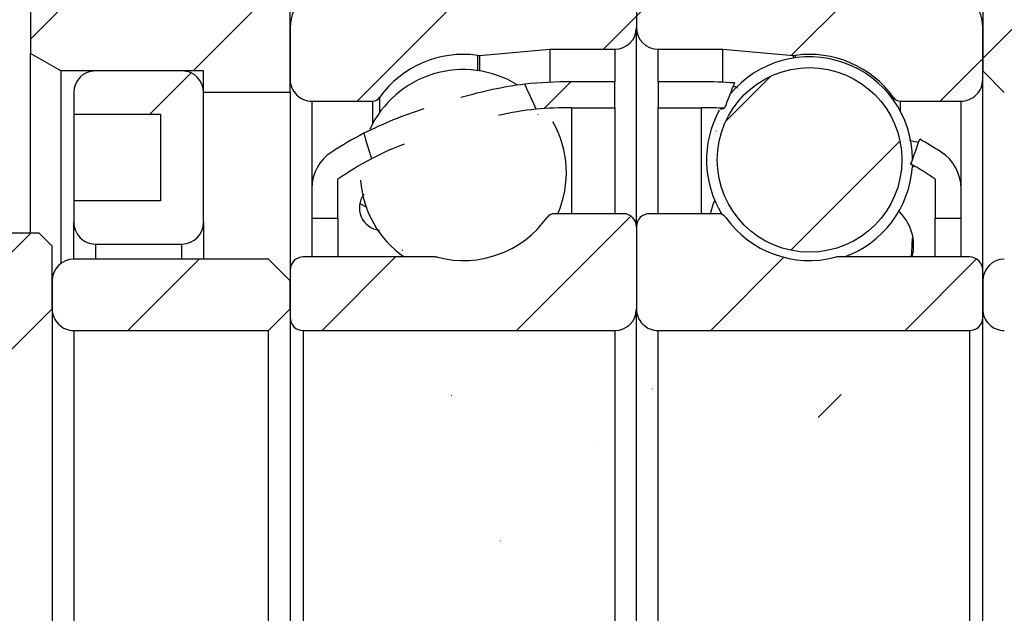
# Model space of a CAD drawing. Header units: millimetres. Extents: x 7 to 292, y 43 to 196.
# Tile 4 of 10: x 112 to 135, y 90 to 104. Entities that reach past the tile are written whole.
import ezdxf

# ---------------------------------------------------------------- set-up
doc = ezdxf.new("R2010")
doc.units = ezdxf.units.MM
doc.layers.add('FORMAT', color=7, linetype='Continuous')
doc.styles.add('SLDTEXTSTYLE0', font='TXT', dxfattribs={"width": 0.75})
doc.dimstyles.new('SLDDIMSTYLE1', dxfattribs={"dimtxt": 3.5, "dimasz": 2.5, "dimexe": 0, "dimexo": 0.0625, "dimgap": 0.875, "dimtad": 1, "dimrnd": 1e-09, "dimzin": 12, "dimdsep": 46, "dimtxsty": 'SLDTEXTSTYLE0', "dimsah": 1, "dimcen": 0.09, "dimadec": 0, "dimazin": 3, "dimtfac": 1, "dimtofl": 0, "dimtmove": 0, "dimatfit": 3, "dimfxl": 0, "dimfrac": 2, "dimtolj": 1, "dimtzin": 12, "dimarcsym": 0})
doc.dimstyles.new('SLDDIMSTYLE5', dxfattribs={"dimtxt": 3.5, "dimasz": 2.5, "dimexe": 0, "dimexo": 0.0625, "dimgap": 0.875, "dimtad": 1, "dimdec": 1, "dimrnd": 1e-09, "dimzin": 12, "dimdsep": 46, "dimtxsty": 'SLDTEXTSTYLE0', "dimsah": 1, "dimcen": 0.09, "dimadec": 0, "dimazin": 3, "dimtfac": 1, "dimtdec": 1, "dimtmove": 0, "dimatfit": 0, "dimfxl": 0, "dimfrac": 2, "dimtolj": 1, "dimtzin": 12, "dimarcsym": 0})
pattern_1 = [(45, (0, 0), (-2.245064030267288, 2.245064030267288), [])]

# ---------------------------------------------------------------- blocks, each defined once
blk = doc.blocks.new('_D_10')
at = {"layer": 'FORMAT', "color": 7}
for p, q in [((135.3463074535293, 96.93115647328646), (148.5315134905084, 96.93115647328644)), ((147.5315134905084, 96.93115647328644), (147.5315134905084, 84.93115647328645)), ((135.3463074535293, 84.93115647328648), (148.5315134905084, 84.93115647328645))]:
    blk.add_line(p, q, dxfattribs=at)
for points in [[(147.5315134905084, 96.93115647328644), (147.2815134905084, 94.43115647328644), (147.7815134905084, 94.43115647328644)], [(147.5315134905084, 84.93115647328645), (147.7815134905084, 87.43115647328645), (147.2815134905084, 87.43115647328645)]]:
    blk.add_solid(points, dxfattribs=at)
at = {"layer": 'FORMAT', "color": 7, "char_height": 3.5, "attachment_point": 1, "rotation": 90.0000000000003, "style": 'SLDTEXTSTYLE0'}
for s, insert in [('12', (142.9663042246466, 89.9351099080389)), ('%%c', (143.0197764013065, 84.65667250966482))]:
    blk.add_mtext(s, dxfattribs=dict(at, insert=insert))
blk = doc.blocks.new('_D_12')
at = {"layer": 'FORMAT', "color": 7}
for p, q in [((105.0463074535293, 103.0311564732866), (105.0463074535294, 135.164205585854)), ((112.6463074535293, 109.9311564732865), (112.6463074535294, 135.1642055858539)), ((105.0463074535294, 134.164205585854), (99.54630745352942, 134.164205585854)), ((112.6463074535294, 134.1642055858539), (105.0463074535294, 134.164205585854)), ((112.6463074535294, 134.1642055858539), (118.1463074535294, 134.1642055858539))]:
    blk.add_line(p, q, dxfattribs=at)
for points in [[(105.0463074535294, 134.164205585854), (102.5463074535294, 134.414205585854), (102.5463074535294, 133.914205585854)], [(112.6463074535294, 134.1642055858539), (115.1463074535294, 133.9142055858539), (115.1463074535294, 134.4142055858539)]]:
    blk.add_solid(points, dxfattribs=at)
at = {"layer": 'FORMAT', "color": 7, "char_height": 3.5, "attachment_point": 1, "style": 'SLDTEXTSTYLE0'}
for s, insert in [('(', (103.1396464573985, 138.6759425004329)), (')', (111.3257576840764, 138.6759425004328)), ('7.6', (104.8604798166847, 138.6759425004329))]:
    blk.add_mtext(s, dxfattribs=dict(at, insert=insert))
blk = doc.blocks.new('_D_19')
at = {"layer": 'FORMAT', "color": 7}
for p, q in [((116.1463074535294, 117.9311564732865), (88.0463074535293, 117.9311564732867)), ((89.04630745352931, 117.9311564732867), (89.04630745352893, 63.93115647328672)), ((116.1463074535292, 63.93115647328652), (88.04630745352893, 63.93115647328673))]:
    blk.add_line(p, q, dxfattribs=at)
for points in [[(89.04630745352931, 117.9311564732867), (88.7963074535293, 115.4311564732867), (89.2963074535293, 115.4311564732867)], [(89.04630745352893, 63.93115647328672), (89.29630745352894, 66.43115647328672), (88.79630745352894, 66.43115647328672)]]:
    blk.add_solid(points, dxfattribs=at)
at = {"layer": 'FORMAT', "color": 7, "char_height": 3.5, "attachment_point": 1, "rotation": 90, "style": 'SLDTEXTSTYLE0'}
for s, insert in [('54', (84.48109818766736, 92.75305069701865)), ('%%c', (84.53457036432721, 87.47461329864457))]:
    blk.add_mtext(s, dxfattribs=dict(at, insert=insert))

msp = doc.modelspace()

# ---------------------------------------------------------------- hatches: boundary and pattern name
at = {"layer": 'FORMAT', "linetype": 'Continuous', "lineweight": 18}
h = msp.add_hatch(dxfattribs=at)
h.set_pattern_fill('ANSI31', color=256, style=0)
h.set_pattern_definition(pattern_1)
h.paths.add_polyline_path([(122.6463074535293, 108.9311564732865), (122.6463074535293, 110.6811564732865), (117.1463074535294, 110.6811564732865), (116.6463074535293, 110.1811564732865), (116.6463074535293, 105.4311564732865), (117.1463074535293, 104.9311564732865), (134.6463074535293, 104.9311564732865), (134.6463074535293, 102.9311564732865), (135.1463074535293, 102.4311564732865), (135.6463074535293, 102.4311564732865), (135.6463074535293, 102.9311564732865), (139.1463074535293, 102.9311564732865), (139.6463074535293, 103.4311564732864), (139.6463074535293, 108.4311564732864), (139.1463074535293, 108.9311564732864)], flags=0)
h = msp.add_hatch(dxfattribs=at)
h.set_pattern_fill('ANSI31', color=256, style=0)
h.set_pattern_definition(pattern_1)
h.paths.add_polyline_path([(118.6463074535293, 104.9311564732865), (116.6463074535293, 104.9311564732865), (116.6463074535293, 108.9311564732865), (112.6463074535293, 108.9311564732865), (112.6463074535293, 103.3353016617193), (113.3463074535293, 102.9311564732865), (116.6463074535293, 102.9311564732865), (116.6463074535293, 102.4311564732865), (118.6463074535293, 102.4311564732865)], flags=0)
h = msp.add_hatch(dxfattribs=at)
h.set_pattern_fill('ANSI31', color=256, style=0)
h.set_pattern_definition(pattern_1)
edge = h.paths.add_edge_path(flags=0)
edge.add_line((126.6463074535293, 103.9311564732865), (126.6463074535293, 104.4311564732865))
edge.add_arc((126.1463074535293, 104.4311564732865), 0.4999999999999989, 0, 89.99999999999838)
edge.add_line((126.1463074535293, 104.9311564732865), (119.6463074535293, 104.9311564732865))
edge.add_arc((119.6463074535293, 103.9311564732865), 0.9999999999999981, 90, 180)
edge.add_line((118.6463074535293, 103.9311564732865), (118.6463074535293, 102.7311564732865))
edge.add_arc((119.1463074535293, 102.7311564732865), 0.5000000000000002, 180, 269.9999999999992)
edge.add_line((119.1463074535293, 102.2311564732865), (120.5456286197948, 102.2311564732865))
edge.add_arc((120.5456286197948, 102.4311564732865), 0.1999999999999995, 270.0000000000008, 324.4710803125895)
edge.add_arc((122.6463074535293, 100.9311564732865), 2.38125, 82.10725288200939, 144.4710803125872, ccw=False)
edge.add_arc((123.000762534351, 103.4879539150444), 0.2000000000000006, 262.107252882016, 275.0000000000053)
edge.add_line((123.0181936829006, 103.288714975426), (124.6463074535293, 103.4311564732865))
edge.add_line((124.6463074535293, 103.4311564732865), (126.1463074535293, 103.4311564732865))
edge.add_arc((126.1463074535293, 103.9311564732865), 0.5000000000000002, 270.0000000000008, 360.0000000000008)
h = msp.add_hatch(dxfattribs=at)
h.set_pattern_fill('ANSI31', color=256, style=0)
h.set_pattern_definition(pattern_1)
edge = h.paths.add_edge_path(flags=0)
edge.add_line((133.6463074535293, 104.9311564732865), (127.1463074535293, 104.9311564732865))
edge.add_arc((127.1463074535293, 104.4311564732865), 0.4999999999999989, 90, 180)
edge.add_line((126.6463074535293, 104.4311564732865), (126.6463074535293, 103.9311564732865))
edge.add_arc((127.1463074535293, 103.9311564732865), 0.5000000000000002, 180, 270.0000000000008)
edge.add_line((127.1463074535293, 103.4311564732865), (128.6463074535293, 103.4311564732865))
edge.add_line((128.6463074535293, 103.4311564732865), (130.2744212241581, 103.288714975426))
edge.add_arc((130.2918523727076, 103.4879539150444), 0.2000000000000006, 265.0000000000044, 277.8927471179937)
edge.add_arc((130.6463074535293, 100.9311564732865), 2.38125, 35.528919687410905, 97.892747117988, ccw=False)
edge.add_arc((132.7469862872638, 102.4311564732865), 0.1999999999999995, 215.5289196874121, 270.0000000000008)
edge.add_line((132.7469862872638, 102.2311564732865), (134.1463074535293, 102.2311564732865))
edge.add_arc((134.1463074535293, 102.7311564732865), 0.5000000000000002, 270.0000000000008, 360.0000000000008)
edge.add_line((134.6463074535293, 102.7311564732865), (134.6463074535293, 103.9311564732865))
edge.add_arc((133.6463074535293, 103.9311564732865), 0.9999999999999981, 0, 90.00000000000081)
h = msp.add_hatch(dxfattribs=at)
h.set_pattern_fill('ANSI31', color=256, style=0)
h.set_pattern_definition(pattern_1)
edge = h.paths.add_edge_path(flags=0)
edge.add_line((115.6463074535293, 101.9311564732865), (115.6463074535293, 99.93115647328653))
edge.add_line((115.6463074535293, 99.93115647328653), (113.6463074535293, 99.93115647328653))
edge.add_line((113.6463074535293, 99.93115647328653), (113.6463074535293, 99.43115647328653))
edge.add_arc((114.1463074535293, 99.43115647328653), 0.5, 180, 270.0000000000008)
edge.add_line((114.1463074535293, 98.93115647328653), (116.1463074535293, 98.93115647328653))
edge.add_arc((116.1463074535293, 99.43115647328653), 0.5, 270.0000000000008, 359.9999999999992)
edge.add_line((116.6463074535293, 99.43115647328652), (116.6463074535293, 102.4311564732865))
edge.add_arc((116.1463074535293, 102.4311564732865), 0.5, 0, 90)
edge.add_line((116.1463074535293, 102.9311564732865), (114.1463074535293, 102.9311564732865))
edge.add_arc((114.1463074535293, 102.4311564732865), 0.5, 90, 180)
edge.add_line((113.6463074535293, 102.4311564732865), (113.6463074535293, 101.9311564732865))
edge.add_line((113.6463074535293, 101.9311564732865), (115.6463074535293, 101.9311564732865))
h = msp.add_hatch(dxfattribs=at)
h.set_pattern_fill('ANSI31', color=256, style=0)
h.set_pattern_definition(pattern_1)
edge = h.paths.add_edge_path(flags=0)
edge.add_arc((130.6463074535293, 100.8747336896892), 2.131919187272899, 0, 360)
h = msp.add_hatch(dxfattribs=at)
h.set_pattern_fill('ANSI31', color=256, style=0)
h.set_pattern_definition(pattern_1)
edge = h.paths.add_edge_path(flags=0)
edge.add_arc((125.1463074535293, 92.41979283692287), 9.661363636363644, 89.99999999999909, 94.8428982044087, ccw=False)
edge.add_line((125.1463074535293, 102.0811564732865), (126.1463074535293, 102.0811564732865))
edge.add_line((126.1463074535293, 102.0811564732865), (126.1463074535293, 102.6811564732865))
edge.add_line((126.1463074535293, 102.6811564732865), (125.1463074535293, 102.6811564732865))
edge.add_arc((125.1463074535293, 92.41979283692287), 10.26136363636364, 89.99999999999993, 96.03357424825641)
edge.add_ellipse((126.3851542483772, 90.93115647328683), major_axis=(-7.607513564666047, 20.21238045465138), ratio=0.107655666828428, start_angle=301.0113544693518, end_angle=302.9925060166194, ccw=False)
h = msp.add_hatch(dxfattribs=at)
h.set_pattern_fill('ANSI31', color=256, style=0)
h.set_pattern_definition(pattern_1)
edge = h.paths.add_edge_path(flags=0)
edge.add_line((127.1463074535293, 102.6811564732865), (127.1463074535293, 102.0811564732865))
edge.add_line((127.1463074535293, 102.0811564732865), (128.1463074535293, 102.0811564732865))
edge.add_arc((128.1463074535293, 92.41979283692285), 9.661363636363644, 86.82568665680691, 89.99999999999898, ccw=False)
edge.add_ellipse((126.907460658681, 90.93115647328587), major_axis=(14.84513046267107, 39.6367680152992), ratio=0.05493137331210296, start_angle=73.98153351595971, end_angle=74.86640462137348, ccw=False)
edge.add_arc((128.1463074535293, 92.41979283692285), 10.26136363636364, 85.72532457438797, 89.99999999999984)
edge.add_line((128.1463074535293, 102.6811564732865), (127.1463074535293, 102.6811564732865))
h = msp.add_hatch(dxfattribs=at)
h.set_pattern_fill('ANSI31', color=256, style=0)
h.set_pattern_definition(pattern_1)
h.paths.add_polyline_path([(112.1463074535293, 102.0311564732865), (111.8463074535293, 102.3311564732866), (109.5756336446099, 102.3311564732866), (109.3463074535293, 102.0623494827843), (109.3463074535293, 96.43115647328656), (112.1463074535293, 96.43115647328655), (113.1463074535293, 97.43115647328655), (113.1463074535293, 98.88115647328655), (112.8463074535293, 99.18115647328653), (112.1463074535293, 99.18115647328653)], flags=0)
h = msp.add_hatch(dxfattribs=at)
h.set_pattern_fill('ANSI31', color=256, style=0)
h.set_pattern_definition(pattern_1)
edge = h.paths.add_edge_path(flags=0)
edge.add_ellipse((126.3851542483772, 90.93115647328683), major_axis=(-7.607513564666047, 20.21238045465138), ratio=0.107655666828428, start_angle=56.217505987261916, end_angle=58.14643711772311, ccw=False)
edge.add_arc((125.1463074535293, 92.41979283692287), 10.26136363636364, 117.8887737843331, 122.6752865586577)
edge.add_arc((120.1463074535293, 100.2154875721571), 0.9999999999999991, 122.6752865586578, 180)
edge.add_line((119.1463074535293, 100.2154875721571), (119.1463074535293, 99.53115647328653))
edge.add_line((119.1463074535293, 99.53115647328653), (119.7463074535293, 99.53115647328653))
edge.add_line((119.7463074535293, 99.53115647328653), (119.7463074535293, 100.4311564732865))
edge.add_arc((125.1463074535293, 92.41979283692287), 9.661363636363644, 118.59647074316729, 123.9816465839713, ccw=False)
h = msp.add_hatch(dxfattribs=at)
h.set_pattern_fill('ANSI31', color=256, style=0)
h.set_pattern_definition(pattern_1)
edge = h.paths.add_edge_path(flags=0)
edge.add_arc((133.1463074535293, 100.2154875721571), 0.9999999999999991, 0, 57.32471344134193)
edge.add_arc((128.1463074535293, 92.41979283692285), 10.26136363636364, 57.32471344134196, 60.54167285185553)
edge.add_ellipse((126.907460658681, 90.93115647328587), major_axis=(14.84513046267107, 39.6367680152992), ratio=0.05493137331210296, start_angle=285.5635579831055, end_angle=286.4217606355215, ccw=False)
edge.add_arc((128.1463074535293, 92.41979283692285), 9.661363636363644, 56.0183534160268, 59.924685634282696, ccw=False)
edge.add_line((133.5463074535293, 100.4311564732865), (133.5463074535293, 99.53115647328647))
edge.add_line((133.5463074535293, 99.53115647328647), (134.1463074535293, 99.53115647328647))
edge.add_line((134.1463074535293, 99.53115647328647), (134.1463074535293, 100.2154875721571))
h = msp.add_hatch(dxfattribs=at)
h.set_pattern_fill('ANSI31', color=256, style=0)
h.set_pattern_definition(pattern_1)
edge = h.paths.add_edge_path(flags=0)
edge.add_line((118.6463074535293, 98.33115647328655), (118.6463074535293, 97.23115647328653))
edge.add_arc((118.9463074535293, 97.23115647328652), 0.3000000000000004, 179.9999999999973, 269.9999999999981)
edge.add_line((118.9463074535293, 96.93115647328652), (126.1463074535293, 96.9311564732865))
edge.add_arc((126.1463074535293, 97.43115647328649), 0.5000000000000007, 270.0000000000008, 360.0000000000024)
edge.add_line((126.6463074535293, 97.4311564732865), (126.6463074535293, 99.3311564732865))
edge.add_arc((126.3463074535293, 99.3311564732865), 0.3000000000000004, 0, 89.99999999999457)
edge.add_line((126.3463074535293, 99.63115647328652), (124.7469862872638, 99.63115647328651))
edge.add_arc((124.7469862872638, 99.4311564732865), 0.2000000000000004, 89.99999999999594, 144.4710803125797)
edge.add_arc((122.6463074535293, 100.9311564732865), 2.38125, 255.5861465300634, 324.4710803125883, ccw=False)
edge.add_arc((122.003772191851, 98.4311564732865), 0.1999999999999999, 75.58614653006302, 90)
edge.add_line((122.003772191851, 98.63115647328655), (118.9463074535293, 98.63115647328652))
edge.add_arc((118.9463074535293, 98.33115647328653), 0.2999999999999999, 90, 179.9999999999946)
h = msp.add_hatch(dxfattribs=at)
h.set_pattern_fill('ANSI31', color=256, style=0)
h.set_pattern_definition(pattern_1)
edge = h.paths.add_edge_path(flags=0)
edge.add_line((127.1463074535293, 96.93115647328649), (134.3463074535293, 96.93115647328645))
edge.add_arc((134.3463074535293, 97.23115647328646), 0.3000000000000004, 270.0000000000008, 360.0000000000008)
edge.add_line((134.6463074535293, 97.23115647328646), (134.6463074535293, 98.3311564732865))
edge.add_arc((134.3463074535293, 98.33115647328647), 0.2999999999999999, 5.42814665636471e-12, 90)
edge.add_line((134.3463074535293, 98.63115647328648), (131.2888427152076, 98.63115647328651))
edge.add_arc((131.2888427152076, 98.43115647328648), 0.1999999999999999, 90, 104.4138534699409)
edge.add_arc((130.6463074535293, 100.9311564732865), 2.38125, 215.5289196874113, 284.41385346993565, ccw=False)
edge.add_arc((128.5456286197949, 99.43115647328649), 0.2000000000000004, 35.52891968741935, 90)
edge.add_line((128.5456286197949, 99.6311564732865), (126.9463074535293, 99.63115647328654))
edge.add_arc((126.9463074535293, 99.3311564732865), 0.3000000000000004, 90, 180)
edge.add_line((126.6463074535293, 99.3311564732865), (126.6463074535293, 97.43115647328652))
edge.add_arc((127.1463074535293, 97.43115647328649), 0.5000000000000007, 179.9999999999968, 270.0000000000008)
h = msp.add_hatch(dxfattribs=at)
h.set_pattern_fill('ANSI31', color=256, style=0)
h.set_pattern_definition(pattern_1)
edge = h.paths.add_edge_path(flags=0)
edge.add_line((118.1463074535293, 96.93115647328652), (118.6463074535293, 97.43115647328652))
edge.add_line((118.6463074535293, 97.43115647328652), (118.6463074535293, 98.08115647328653))
edge.add_line((118.6463074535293, 98.08115647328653), (118.1463074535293, 98.58115647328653))
edge.add_line((118.1463074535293, 98.58115647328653), (113.6463074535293, 98.58115647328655))
edge.add_arc((113.6463074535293, 98.08115647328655), 0.5, 90, 180)
edge.add_line((113.1463074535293, 98.08115647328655), (113.1463074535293, 97.43115647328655))
edge.add_arc((113.6463074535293, 97.43115647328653), 0.5, 179.9999999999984, 270.0000000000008)
edge.add_line((113.6463074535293, 96.93115647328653), (118.1463074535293, 96.93115647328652))
h = msp.add_hatch(dxfattribs=at)
h.set_pattern_fill('ANSI31', color=256, style=0)
h.set_pattern_definition(pattern_1)
edge = h.paths.add_edge_path(flags=0)
edge.add_line((139.6463074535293, 96.93115647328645), (140.1463074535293, 97.43115647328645))
edge.add_line((140.1463074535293, 97.43115647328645), (140.1463074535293, 98.08115647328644))
edge.add_line((140.1463074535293, 98.08115647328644), (139.6463074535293, 98.58115647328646))
edge.add_line((139.6463074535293, 98.58115647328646), (135.1463074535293, 98.58115647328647))
edge.add_arc((135.1463074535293, 98.08115647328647), 0.5, 90, 180)
edge.add_line((134.6463074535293, 98.08115647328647), (134.6463074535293, 97.43115647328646))
edge.add_arc((135.1463074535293, 97.43115647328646), 0.5, 180, 270.0000000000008)
edge.add_line((135.1463074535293, 96.93115647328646), (139.6463074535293, 96.93115647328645))

# ---------------------------------------------------------------- linework, layer by layer
at = {"color": 7, "linetype": 'Continuous', "lineweight": 25}
for p, q in [((112.6463072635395, 108.9311561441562), (112.6463072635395, 103.3353019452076)), ((118.6463075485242, 102.4311558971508), (118.6463075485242, 104.9311568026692)), ((134.6463066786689, 104.9311568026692), (134.6463066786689, 102.9311558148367)), ((126.6463072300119, 104.4311568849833), (126.6463072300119, 103.9311569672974)), ((118.6463075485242, 103.9311569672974), (118.6463075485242, 102.7311558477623)), ((126.6463072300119, 99.33115648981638), (126.6463072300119, 103.9311569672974)), ((134.6463066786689, 102.7311558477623), (134.6463066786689, 103.9311569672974)), ((113.3463074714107, 102.9311558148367), (112.6463072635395, 103.3353019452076)), ((112.6463072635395, 99.18115676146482), (112.6463072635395, 103.3353019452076)), ((123.0181934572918, 103.2887151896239), (124.6463078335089, 103.4311570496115)), ((124.6463078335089, 103.4311570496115), (124.6463078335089, 102.6689678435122)), ((124.6463078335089, 103.4311570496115), (126.1463071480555, 103.4311570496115)), ((127.1463073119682, 103.4311570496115), (128.6463075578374, 103.4311570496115)), ((128.6463075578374, 102.6689678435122), (128.6463075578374, 103.4311570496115)), ((128.6463075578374, 103.4311570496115), (130.2744214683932, 103.2887151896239)), ((113.3463074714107, 102.9311558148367), (113.3463074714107, 98.48115621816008)), ((116.6463074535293, 102.9311558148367), (113.3463074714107, 102.9311558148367)), ((116.1463074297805, 102.9311558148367), (114.1463075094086, 102.9311558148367)), ((116.6463074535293, 102.4311558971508), (116.6463074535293, 102.9311558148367)), ((135.1463076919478, 102.4311558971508), (134.6463066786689, 102.9311558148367)), ((126.1463071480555, 102.6811565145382), (125.1463079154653, 102.6811565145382)), ((126.1463071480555, 102.0811566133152), (126.1463071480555, 102.6811565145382)), ((128.146307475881, 102.6811565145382), (127.1463073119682, 102.6811565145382)), ((127.1463073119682, 102.6811565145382), (127.1463073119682, 102.0811566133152)), ((134.6463066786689, 98.33115665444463), (134.6463066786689, 102.7311558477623)), ((113.6463074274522, 102.4311558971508), (113.6463074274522, 101.9311566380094)), ((116.6463074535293, 99.4311563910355), (116.6463074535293, 102.4311558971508)), ((118.6463075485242, 102.4311558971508), (116.6463074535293, 102.4311558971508)), ((118.6463075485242, 102.4311558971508), (118.6463075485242, 98.3311567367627)), ((119.1463073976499, 102.2311559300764), (120.5456286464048, 102.2311559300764)), ((132.7469860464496, 102.2311559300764), (134.1463075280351, 102.2311559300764)), ((113.6463074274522, 101.9311566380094), (115.6463074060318, 101.9311566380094)), ((113.6463074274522, 101.9311566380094), (113.6463074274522, 99.93115680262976)), ((115.6463074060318, 101.9311566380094), (115.6463074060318, 99.93115630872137)), ((125.1463079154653, 102.0811566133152), (126.1463071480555, 102.0811566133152)), ((126.1463071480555, 102.0811566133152), (126.1463071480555, 99.63115635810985)), ((127.1463073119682, 102.0811566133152), (128.146307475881, 102.0811566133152)), ((127.1463073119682, 99.63115635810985), (127.1463073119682, 102.0811566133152)), ((119.7463075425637, 99.53115637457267), (119.7463075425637, 100.4311562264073)), ((133.5463066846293, 100.4311562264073), (133.5463066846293, 99.53115637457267)), ((119.1463073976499, 100.2154875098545), (119.1463073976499, 99.53115637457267)), ((134.1463075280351, 99.53115637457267), (134.1463075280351, 100.2154875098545)), ((115.6463074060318, 99.93115630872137), (113.6463074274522, 99.93115630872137)), ((113.6463074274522, 99.93115630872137), (113.6463074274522, 99.4311563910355)), ((113.6463074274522, 98.58115653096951), (113.6463074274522, 99.4311563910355)), ((116.6463074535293, 99.4311563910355), (116.6463074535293, 98.58115653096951)), ((119.1463073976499, 99.53115637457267), (119.7463075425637, 99.53115637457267)), ((119.1463073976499, 99.53115637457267), (119.1463073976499, 98.63115652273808)), ((119.7463075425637, 99.53115637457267), (119.7463075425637, 98.63115652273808)), ((126.3463077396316, 99.63115635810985), (124.7469865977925, 99.63115635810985)), ((128.5456287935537, 99.63115635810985), (126.9463076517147, 99.63115635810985)), ((133.5463066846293, 99.53115637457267), (134.1463075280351, 99.53115637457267)), ((133.5463066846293, 98.63115652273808), (133.5463066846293, 99.53115637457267)), ((134.1463075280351, 98.63115652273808), (134.1463075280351, 99.53115637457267)), ((126.6463072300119, 99.33115640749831), (126.6463072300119, 97.43115672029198)), ((112.8463073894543, 99.18115643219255), (112.1463076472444, 99.18115643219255)), ((112.8463073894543, 99.18115643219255), (113.1463073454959, 98.88115648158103)), ((113.1463073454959, 97.43115672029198), (113.1463073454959, 98.88115648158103)), ((114.1463075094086, 98.93115647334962), (116.1463074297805, 98.93115647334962)), ((118.1463074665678, 98.5811565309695), (113.6463074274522, 98.5811565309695)), ((118.1463074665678, 98.5811565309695), (118.6463075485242, 98.08115661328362)), ((122.0037722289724, 98.63115652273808), (118.9463075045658, 98.63115652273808)), ((134.3463071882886, 98.63115652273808), (131.2888431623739, 98.63115652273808)), ((118.6463075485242, 98.33115657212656), (118.6463075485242, 97.23115675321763)), ((134.6463066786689, 97.23115675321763), (134.6463066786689, 98.33115657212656)), ((113.1463073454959, 98.08115661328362), (113.1463073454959, 97.43115672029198)), ((118.6463075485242, 97.43115672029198), (118.6463075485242, 98.08115661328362)), ((134.6463066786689, 98.08115661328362), (134.6463066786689, 97.43115672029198)), ((113.1463073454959, 97.43115672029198), (112.1463076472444, 96.43115655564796)), ((113.1463073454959, 97.43115672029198), (113.1463073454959, 84.43115622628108)), ((118.6463075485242, 97.43115672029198), (118.1463074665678, 96.93115614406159)), ((126.6463072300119, 84.43115622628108), (126.6463072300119, 97.43115672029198)), ((118.6463075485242, 97.23115675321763), (118.6463075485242, 84.63115619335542)), ((134.6463066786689, 84.63115619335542), (134.6463066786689, 97.23115675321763)), ((113.6463074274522, 96.93115614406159), (113.6463074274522, 84.93115680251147)), ((113.6463074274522, 96.93115614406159), (118.1463074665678, 96.93115614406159)), ((118.1463074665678, 84.93115680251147), (118.1463074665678, 96.93115614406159)), ((118.9463075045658, 96.93115614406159), (118.9463075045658, 84.93115680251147)), ((118.9463075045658, 96.93115614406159), (126.1463071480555, 96.93115614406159)), ((126.1463071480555, 96.93115614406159), (126.1463071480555, 84.93115680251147)), ((127.1463073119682, 84.93115680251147), (127.1463073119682, 96.93115614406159)), ((127.1463073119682, 96.93115614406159), (134.3463071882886, 96.93115614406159)), ((134.3463071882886, 84.93115680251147), (134.3463071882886, 96.93115614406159))]:
    msp.add_line(p, q, dxfattribs=at)
at = {"color": 8, "linetype": 'Continuous', "lineweight": 25}
for p, q in [((122.9732985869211, 103.2898478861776), (122.9732985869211, 102.9391732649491)), ((123.0181934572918, 103.2887151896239), (123.0181934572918, 102.9325127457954)), ((126.1463071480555, 103.4311570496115), (126.1463071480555, 102.681156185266)), ((127.1463073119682, 102.681156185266), (127.1463073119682, 103.4311570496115)), ((130.2744214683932, 103.2267652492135), (130.2744214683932, 103.2887151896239)), ((130.3193158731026, 103.2334257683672), (130.3193158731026, 103.2898478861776)), ((119.1463073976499, 102.2311559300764), (119.1463073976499, 100.2154871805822)), ((120.5456286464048, 102.2311559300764), (120.5456286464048, 101.7018642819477)), ((120.708392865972, 102.3149333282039), (120.708392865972, 101.9642583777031)), ((132.5842225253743, 102.2585108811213), (132.5842225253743, 102.3149333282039)), ((132.7469860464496, 101.9961167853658), (132.7469860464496, 102.2311559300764)), ((134.1463075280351, 100.2154871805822), (134.1463075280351, 102.2311559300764)), ((125.1463079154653, 102.0811566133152), (125.1463079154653, 99.63115635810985)), ((128.146307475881, 99.63115635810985), (128.146307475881, 102.0811566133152)), ((114.1463075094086, 98.93115647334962), (114.1463075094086, 98.58115653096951)), ((116.1463074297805, 98.58115653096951), (116.1463074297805, 98.93115647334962))]:
    msp.add_line(p, q, dxfattribs=at)
at = {"color": 7, "linetype": 'Continuous', "lineweight": 25, "flags": 128}
for points in [[(128.8851834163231, 102.5863366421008), (128.9330543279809, 102.5620159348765), (128.979711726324, 102.5429606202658)], [(128.595602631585, 102.0437144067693), (128.5915914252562, 102.0467684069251), (128.681294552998, 102.0663327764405)], [(121.2764386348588, 101.2417560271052), (120.9078509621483, 101.0891916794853), (120.5220137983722, 100.9025904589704)], [(132.9526630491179, 101.3295077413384), (133.0519383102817, 101.3068482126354), (133.1685305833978, 101.2866068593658)], [(132.9879825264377, 100.780421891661), (133.0476281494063, 100.7389533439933), (133.051617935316, 100.7154373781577), (133.014311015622, 100.713127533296)], [(128.4547214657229, 99.94344310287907), (128.4197996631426, 99.85655589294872), (128.346919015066, 99.63115619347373)], [(120.258591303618, 99.86444673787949), (120.4146083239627, 99.78533397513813), (120.4248081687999, 99.78262060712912)], [(132.9968803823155, 98.63115635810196), (133.0101945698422, 98.72512497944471), (133.0267087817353, 99.0757068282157)]]:
    msp.add_lwpolyline(points, dxfattribs=at)
at = {"color": 7, "linetype": 'Continuous', "lineweight": 25}
msp.add_circle((130.6463074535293, 100.8747336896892), 2.131919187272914, dxfattribs=at)
for centre, radius, start, end in [((119.6463074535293, 103.9311564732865), 1, 90, 179.9999999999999), ((133.6463074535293, 103.9311564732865), 1, 1.526666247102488e-13, 90), ((126.1463074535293, 103.9311564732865), 0.5, 270.0000000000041, 1.017777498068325e-13), ((127.1463074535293, 103.9311564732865), 0.5000000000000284, 179.9999999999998, 269.9999999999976), ((122.6463074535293, 100.9311564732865), 2.381250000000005, 82.10725288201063, 144.4710803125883), ((123.000762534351, 103.4879539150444), 0.2000000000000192, 262.1072528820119, 275.0000000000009), ((130.2918523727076, 103.4879539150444), 0.2000000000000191, 265.0000000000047, 277.8927471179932), ((130.6463074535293, 100.9311564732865), 2.381250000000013, 35.52891968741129, 97.89274711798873), ((130.6463074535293, 100.8747336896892), 2.381250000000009, 0.3935465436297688, 140.5714770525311), ((114.1463074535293, 102.4311564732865), 0.5, 90, 179.9999999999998), ((116.1463074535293, 102.4311564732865), 0.5, 2.035554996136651e-13, 90), ((122.6463074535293, 100.5804811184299), 2.381250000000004, 58.38842457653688, 155.1747376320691), ((119.1463074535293, 102.7311564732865), 0.5, 179.999999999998, 270.0000000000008), ((125.2564181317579, 93.31810886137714), 9.38181442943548, 97.2790563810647, 106.5093356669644), ((125.1463074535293, 92.41979283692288), 10.26136363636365, 90, 96.0335742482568), ((128.1463074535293, 92.41979283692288), 10.26136363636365, 85.72532457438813, 90), ((134.1463074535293, 102.7311564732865), 0.5, 270.0000000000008, 6.157553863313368e-12), ((120.5456286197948, 102.4311564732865), 0.2000000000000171, 270.0000000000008, 324.4710803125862), ((132.7469862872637, 102.4311564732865), 0.2000000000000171, 215.5289196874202, 270.0000000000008), ((124.5352489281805, 93.15267321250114), 9.329861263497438, 107.4890837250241, 116.6771700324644), ((125.067545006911, 94.92812514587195), 7.156577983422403, 95.91001853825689, 102.965350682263), ((125.1463074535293, 92.41979283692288), 9.661363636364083, 90, 94.8428982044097), ((128.1463074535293, 92.41979283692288), 9.661363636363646, 86.82568665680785, 90), ((130.6463074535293, 100.8747336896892), 2.381249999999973, 151.2057091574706, 211.8211566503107), ((122.6463074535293, 100.5804811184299), 2.381250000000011, 336.5051575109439, 29.63373590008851), ((125.1463074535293, 92.41979283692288), 10.26136363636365, 117.8887737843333, 122.6752865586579), ((128.1463074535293, 92.41979283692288), 10.26136363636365, 57.32471344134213, 60.54167285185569), ((120.1463074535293, 100.2154875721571), 1, 122.6752865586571, 179.9999999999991), ((133.1463074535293, 100.2154875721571), 1.000000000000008, 3.078776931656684e-12, 57.32471344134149), ((125.1463074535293, 92.41979283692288), 9.661363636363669, 118.5964707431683, 123.9816465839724), ((130.6463074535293, 100.8747336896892), 2.381250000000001, 289.5782615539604, 356.1573574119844), ((128.1463074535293, 92.41979283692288), 9.661363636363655, 56.01835341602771, 59.92468563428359), ((122.6463074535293, 100.5804811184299), 2.381249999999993, 184.2445839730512, 234.9462919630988), ((120.7693267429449, 99.77082712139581), 0.524351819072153, 143.635242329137, 263.1923513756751), ((131.9637531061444, 98.89655868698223), 1.08757514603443, 345.8753998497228, 47.97754684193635), ((114.1463074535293, 99.43115647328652), 0.5, 180, 270.0000000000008), ((116.1463074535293, 99.43115647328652), 0.5, 270.0000000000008, 0), ((122.6463074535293, 100.9311564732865), 2.381250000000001, 255.5861465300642, 324.4710803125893), ((124.7469862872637, 99.43115647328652), 0.2000000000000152, 90, 144.4710803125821), ((126.3463074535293, 99.33115647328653), 0.3000000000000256, 5.767405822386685e-12, 90), ((126.9463074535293, 99.33115647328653), 0.3000000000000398, 90, 179.9999999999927), ((128.5456286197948, 99.43115647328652), 0.2000000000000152, 35.52891968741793, 90), ((130.6463074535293, 100.9311564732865), 2.38124999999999, 215.5289196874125, 284.4138534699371), ((113.6463074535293, 98.08115647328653), 0.5, 90, 179.9999999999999), ((118.9463074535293, 98.33115647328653), 0.3000000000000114, 90, 179.9999999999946), ((122.003772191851, 98.43115647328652), 0.2000000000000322, 75.58614653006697, 90), ((131.2888427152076, 98.43115647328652), 0.2000000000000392, 90, 104.4138534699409), ((134.3463074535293, 98.33115647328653), 0.3000000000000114, 5.42880923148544e-12, 90), ((135.1463074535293, 98.08115647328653), 0.5, 90, 179.9999999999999), ((113.6463074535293, 97.43115647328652), 0.5, 179.9999999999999, 270.0000000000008), ((126.1463074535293, 97.43115647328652), 0.5, 270.0000000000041, 3.260464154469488e-12), ((127.1463074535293, 97.43115647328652), 0.5000000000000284, 179.9999999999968, 269.9999999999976), ((135.1463074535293, 97.43115647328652), 0.5, 179.999999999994, 270.0000000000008), ((118.9463074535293, 97.23115647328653), 0.3000000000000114, 179.999999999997, 270.0000000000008), ((134.3463074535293, 97.23115647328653), 0.3000000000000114, 270.0000000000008, 1.009296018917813e-11)]:
    msp.add_arc(centre, radius, start, end, dxfattribs=at)
for centre, major_axis, ratio, start_param, end_param in [((126.3851542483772, 90.93115647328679), (-7.607513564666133, 20.21238045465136), 0.1076556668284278, 5.253639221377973, 5.288216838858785), ((126.907460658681, 90.93115647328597), (14.84513046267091, 39.63676801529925), 0.05493137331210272, 1.291221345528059, 1.306665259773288), ((126.3851542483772, 90.93115647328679), (-7.607513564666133, 20.21238045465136), 0.1076556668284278, 0.9811805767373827, 1.014846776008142), ((126.907460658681, 90.93115647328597), (14.84513046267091, 39.63676801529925), 0.05493137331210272, 4.984024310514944, 4.999002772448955)]:
    msp.add_ellipse(centre, major_axis=major_axis, ratio=ratio, start_param=start_param, end_param=end_param, dxfattribs=at)

# ---------------------------------------------------------------- dimensions: what is measured, and where the dimension line sits
at = {"layer": 'FORMAT', "color": 7}
dim = msp.add_linear_dim(base=(105.0463074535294, 134.164205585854), p1=(112.6463074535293, 108.9311564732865), p2=(105.0463074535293, 102.0311564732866), text='(<>)', dimstyle='SLDDIMSTYLE5', dxfattribs=at)
dim.commit()
dim.dimension.update_dxf_attribs({"geometry": '_D_12', "text_midpoint": (108.0931188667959, 134.164205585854), "dimtype": 160})
for base, p1, p2, picture, middle in [((89.04630745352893, 63.93115647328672), (117.1463074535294, 117.9311564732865), (117.1463074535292, 63.93115647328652), '_D_19', (89.04630745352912, 92.6999434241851)), ((147.5315134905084, 84.93115647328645), (134.3463074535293, 96.93115647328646), (134.3463074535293, 84.93115647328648), '_D_10', (147.5315134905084, 89.88200263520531))]:
    dim = msp.add_linear_dim(base=base, p1=p1, p2=p2, angle=90.0000000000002, text='%%c<>', dimstyle='SLDDIMSTYLE1', dxfattribs=at)
    dim.commit()
    dim.dimension.update_dxf_attribs({"geometry": picture, "text_midpoint": middle, "dimtype": 160})

doc.saveas('drawing.dxf')
